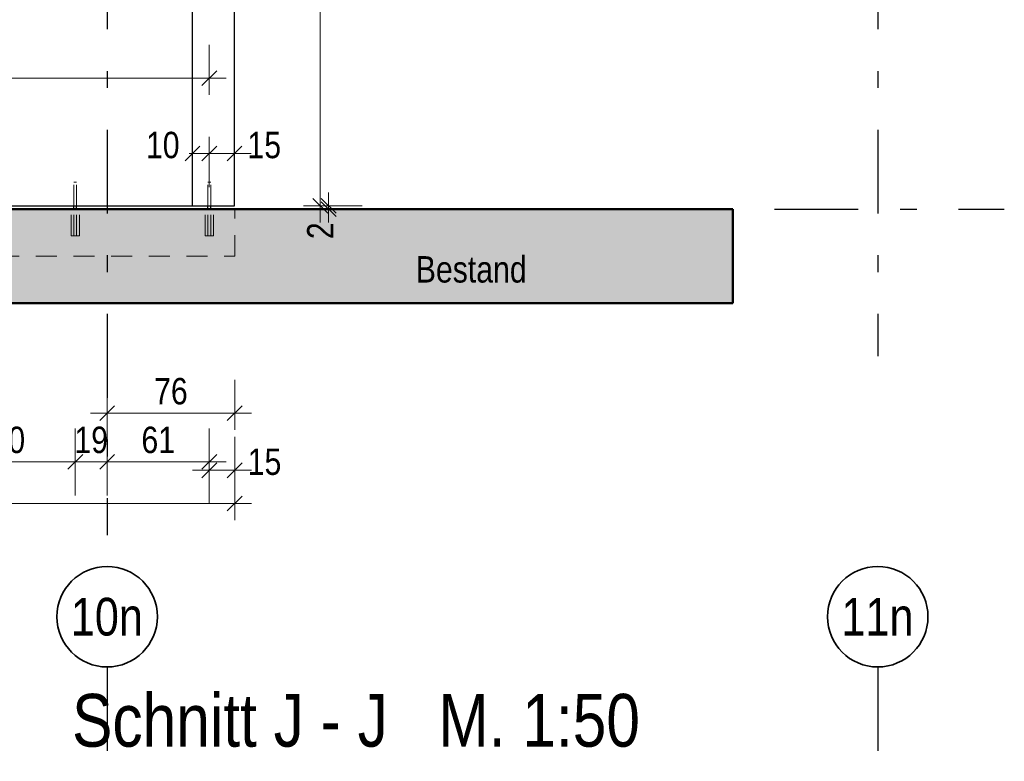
# Model space of a CAD drawing. Header units: millimetres. Extents: x 0 to 78.9, y -26.7 to 42.
# Tile 41 of 68: x 37.1 to 43, y 11.6 to 16. Entities that reach past the tile are written whole.
import ezdxf
from ezdxf.enums import TextEntityAlignment as Align

# ---------------------------------------------------------------- set-up
doc = ezdxf.new("R2010")
doc.units = ezdxf.units.MM
doc.linetypes.add('DASHDOTX2', pattern=[2, 1, -0.5, 0, -0.5])
doc.linetypes.add('HIDDEN', pattern=[0.375, 0.25, -0.125])
for name, color, linetype, lineweight in [('Achsen', 7, 'Continuous', 20), ('Schraffuren', 7, 'Continuous', 20), ('Texte', 7, 'Continuous', 20)]:
    doc.layers.add(name, color=color, linetype=linetype, lineweight=lineweight)
doc.styles.add('Arial Narrow', font='ARIALN.TTF')
doc.dimstyles.new('Arch_Strakon_dimstyle', dxfattribs={"dimtxt": 11.25, "dimasz": 1, "dimexe": 1.25, "dimexo": 0.0625, "dimgap": 1, "dimtad": 0, "dimdec": 5, "dimzin": 12, "dimdsep": 46, "dimtxsty": 'Arial Narrow', "dimblk": 'Arrowhead_Tick', "dimsah": 1, "dimcen": 0, "dimse1": 1, "dimse2": 1, "dimclrd": 6, "dimclrt": 3, "dimazin": 0, "dimtfac": 1, "dimtdec": 4, "dimtmove": 0, "dimatfit": 3, "dimldrblk": 'NONE', "dimfxl": 1, "dimtvp": 1, "dimtolj": 1, "dimtzin": 0, "dimlwd": 13, "dimarcsym": 2})

# ---------------------------------------------------------------- blocks, each defined once
blk = doc.blocks.new('Arrowhead_Tick')
at = {"color": 0, "linetype": 'Continuous', "lineweight": -2}
for p, q in [((0, 20), (0, -10)), ((-1, 0), (0, 0)), ((10, 0), (0, 0))]:
    blk.add_line(p, q, dxfattribs=at)
at = {"color": 2, "linetype": 'Continuous', "lineweight": 35}
blk.add_line((4.42, 4.42), (-4.42, -4.42), dxfattribs=at)
blk = doc.blocks.new('*D339')
at = {"layer": 'Achsen', "color": 6, "linetype": 'Continuous', "lineweight": 13}
for p, q in [((38.94, 14.8976), (38.94, 14.9076)), ((38.94, 14.8676), (38.94, 14.8876)), ((38.94, 14.8576), (38.94, 14.8476))]:
    blk.add_line(p, q, dxfattribs=at)
at = {"layer": 'Defpoints', "color": 0}
for p in [(38.3777, 14.8876), (38.94, 14.8876), (38.3792, 14.8676)]:
    blk.add_point(p, dxfattribs=at)
at = {"layer": 'Achsen', "color": 6, "lineweight": 13, "xscale": 0.01, "yscale": 0.01, "zscale": 0.01}
for p, rotation in [((38.94, 14.8676), 90), ((38.94, 14.8876), 270)]:
    blk.add_blockref('Arrowhead_Tick', p, dxfattribs=dict(at, rotation=rotation))
at = {"layer": 'Achsen', "color": 2, "lineweight": 35, "insert": (38.89, 14.7392), "char_height": 0.1575, "attachment_point": 5, "rotation": 90, "style": 'Arial Narrow'}
blk.add_mtext('\\A1;2', dxfattribs=at)
blk = doc.blocks.new('_None')
blk = doc.blocks.new('*D340')
at = {"layer": 'Achsen', "color": 6, "linetype": 'Continuous', "lineweight": 13}
blk.add_line((38.89, 14.8976), (38.89, 20.2084), dxfattribs=at)
at = {"layer": 'Defpoints', "color": 0}
for p in [(38.3777, 20.2184), (38.89, 20.2184), (38.3777, 14.8876)]:
    blk.add_point(p, dxfattribs=at)
at = {"layer": 'Achsen', "color": 6, "lineweight": 13, "xscale": 0.01, "yscale": 0.01, "zscale": 0.01}
for p, rotation in [((38.89, 20.2184), 90), ((38.89, 14.8876), 270)]:
    blk.add_blockref('Arrowhead_Tick', p, dxfattribs=dict(at, rotation=rotation))
at = {"layer": 'Achsen', "color": 2, "lineweight": 35, "insert": (38.7596, 17.553), "char_height": 0.1575, "attachment_point": 5, "rotation": 90, "style": 'Arial Narrow'}
blk.add_mtext('\\A1;5.33', dxfattribs=at)
blk = doc.blocks.new('*D398')
at = {"layer": 'Achsen', "color": 6, "linetype": 'Continuous', "lineweight": 13}
blk.add_line((23.7022, 13.1106), (38.3692, 13.1106), dxfattribs=at)
at = {"layer": 'Defpoints', "color": 0}
for p in [(23.6922, 14.5876), (38.3792, 14.5876), (38.3792, 13.1106)]:
    blk.add_point(p, dxfattribs=at)
at = {"layer": 'Achsen', "color": 6, "lineweight": 13, "xscale": 0.01, "yscale": 0.01, "zscale": 0.01}
blk.add_blockref('Arrowhead_Tick', (38.3792, 13.1106), dxfattribs=at)
at = {"layer": 'Achsen', "color": 6, "lineweight": 13, "xscale": 0.01, "yscale": 0.01, "zscale": 0.01, "rotation": 180}
blk.add_blockref('Arrowhead_Tick', (23.6922, 13.1106), dxfattribs=at)
at = {"layer": 'Achsen', "color": 2, "lineweight": 35, "insert": (31.0357, 13.241), "char_height": 0.1575, "attachment_point": 5, "style": 'Arial Narrow'}
blk.add_mtext('\\A1;14.68{\\A1;\\H.6x;\\S5;}', dxfattribs=at)
blk = doc.blocks.new('*D400')
at = {"layer": 'Achsen', "color": 6, "linetype": 'Continuous', "lineweight": 13}
for p, q in [((38.1177, 15.2), (38.1077, 15.2)), ((38.1277, 15.2), (38.2277, 15.2)), ((38.2377, 15.2), (38.2477, 15.2))]:
    blk.add_line(p, q, dxfattribs=at)
at = {"layer": 'Defpoints', "color": 0}
for p in [(38.2277, 15.2), (38.2277, 15.0284), (38.1277, 14.8876)]:
    blk.add_point(p, dxfattribs=at)
at = {"layer": 'Achsen', "color": 6, "lineweight": 13, "xscale": 0.01, "yscale": 0.01, "zscale": 0.01}
blk.add_blockref('Arrowhead_Tick', (38.1277, 15.2), dxfattribs=at)
at = {"layer": 'Achsen', "color": 6, "lineweight": 13, "xscale": 0.01, "yscale": 0.01, "zscale": 0.01, "rotation": 180}
blk.add_blockref('Arrowhead_Tick', (38.2277, 15.2), dxfattribs=at)
at = {"layer": 'Achsen', "color": 2, "lineweight": 35, "insert": (37.9497, 15.25), "char_height": 0.1575, "attachment_point": 5, "style": 'Arial Narrow'}
blk.add_mtext('\\A1;10', dxfattribs=at)
blk = doc.blocks.new('*D401')
at = {"layer": 'Achsen', "color": 6, "linetype": 'Continuous', "lineweight": 13}
blk.add_line((38.2377, 15.2), (38.3677, 15.2), dxfattribs=at)
at = {"layer": 'Defpoints', "color": 0}
for p in [(38.3777, 15.2), (38.2277, 15.0284), (38.3777, 14.8876)]:
    blk.add_point(p, dxfattribs=at)
at = {"layer": 'Achsen', "color": 6, "lineweight": 13, "xscale": 0.01, "yscale": 0.01, "zscale": 0.01}
blk.add_blockref('Arrowhead_Tick', (38.3777, 15.2), dxfattribs=at)
at = {"layer": 'Achsen', "color": 6, "lineweight": 13, "xscale": 0.01, "yscale": 0.01, "zscale": 0.01, "rotation": 180}
blk.add_blockref('Arrowhead_Tick', (38.2277, 15.2), dxfattribs=at)
at = {"layer": 'Achsen', "color": 2, "lineweight": 35, "insert": (38.5557, 15.25), "char_height": 0.1575, "attachment_point": 5, "style": 'Arial Narrow'}
blk.add_mtext('\\A1;15', dxfattribs=at)
blk = doc.blocks.new('*D406')
at = {"layer": 'Achsen', "color": 6, "linetype": 'Continuous', "lineweight": 13}
blk.add_line((37.6276, 13.65), (38.3692, 13.65), dxfattribs=at)
at = {"layer": 'Defpoints', "color": 0}
for p in [(38.3792, 14.5876), (38.3792, 13.65), (37.6176, 11.7974)]:
    blk.add_point(p, dxfattribs=at)
at = {"layer": 'Achsen', "color": 6, "lineweight": 13, "xscale": 0.01, "yscale": 0.01, "zscale": 0.01}
blk.add_blockref('Arrowhead_Tick', (38.3792, 13.65), dxfattribs=at)
at = {"layer": 'Achsen', "color": 6, "lineweight": 13, "xscale": 0.01, "yscale": 0.01, "zscale": 0.01, "rotation": 180}
blk.add_blockref('Arrowhead_Tick', (37.6176, 13.65), dxfattribs=at)
at = {"layer": 'Achsen', "color": 2, "lineweight": 35, "insert": (37.9984, 13.7804), "char_height": 0.1575, "attachment_point": 5, "style": 'Arial Narrow'}
blk.add_mtext('\\A1;76', dxfattribs=at)
blk = doc.blocks.new('*D407')
at = {"layer": 'Achsen', "color": 6, "linetype": 'Continuous', "lineweight": 13}
blk.add_line((38.2377, 13.3094), (38.3692, 13.3094), dxfattribs=at)
at = {"layer": 'Defpoints', "color": 0}
for p in [(38.2277, 14.7084), (38.3792, 14.5876), (38.3792, 13.3094)]:
    blk.add_point(p, dxfattribs=at)
at = {"layer": 'Achsen', "color": 6, "lineweight": 13, "xscale": 0.01, "yscale": 0.01, "zscale": 0.01}
blk.add_blockref('Arrowhead_Tick', (38.3792, 13.3094), dxfattribs=at)
at = {"layer": 'Achsen', "color": 6, "lineweight": 13, "xscale": 0.01, "yscale": 0.01, "zscale": 0.01, "rotation": 180}
blk.add_blockref('Arrowhead_Tick', (38.2277, 13.3094), dxfattribs=at)
at = {"layer": 'Achsen', "color": 2, "lineweight": 35, "insert": (38.5572, 13.3594), "char_height": 0.1575, "attachment_point": 5, "style": 'Arial Narrow'}
blk.add_mtext('\\A1;15', dxfattribs=at)
blk = doc.blocks.new('*D411')
at = {"layer": 'Achsen', "color": 6, "linetype": 'Continuous', "lineweight": 13}
blk.add_line((36.6377, 13.3594), (37.4177, 13.3594), dxfattribs=at)
at = {"layer": 'Defpoints', "color": 0}
for p in [(36.6277, 14.7084), (37.4277, 14.7084), (37.4277, 13.3594)]:
    blk.add_point(p, dxfattribs=at)
at = {"layer": 'Achsen', "color": 6, "lineweight": 13, "xscale": 0.01, "yscale": 0.01, "zscale": 0.01}
blk.add_blockref('Arrowhead_Tick', (37.4277, 13.3594), dxfattribs=at)
at = {"layer": 'Achsen', "color": 6, "lineweight": 13, "xscale": 0.01, "yscale": 0.01, "zscale": 0.01, "rotation": 180}
blk.add_blockref('Arrowhead_Tick', (36.6277, 13.3594), dxfattribs=at)
at = {"layer": 'Achsen', "color": 2, "lineweight": 35, "insert": (37.0277, 13.4898), "char_height": 0.1575, "attachment_point": 5, "style": 'Arial Narrow'}
blk.add_mtext('\\A1;80', dxfattribs=at)
blk = doc.blocks.new('*D412')
at = {"layer": 'Achsen', "color": 6, "linetype": 'Continuous', "lineweight": 13}
blk.add_line((37.4377, 13.3594), (37.6076, 13.3594), dxfattribs=at)
at = {"layer": 'Defpoints', "color": 0}
for p in [(37.4277, 14.7084), (37.6176, 13.3594), (37.6176, 11.7974)]:
    blk.add_point(p, dxfattribs=at)
at = {"layer": 'Achsen', "color": 6, "lineweight": 13, "xscale": 0.01, "yscale": 0.01, "zscale": 0.01}
blk.add_blockref('Arrowhead_Tick', (37.6176, 13.3594), dxfattribs=at)
at = {"layer": 'Achsen', "color": 6, "lineweight": 13, "xscale": 0.01, "yscale": 0.01, "zscale": 0.01, "rotation": 180}
blk.add_blockref('Arrowhead_Tick', (37.4277, 13.3594), dxfattribs=at)
at = {"layer": 'Achsen', "color": 2, "lineweight": 35, "insert": (37.5227, 13.4898), "char_height": 0.1575, "attachment_point": 5, "style": 'Arial Narrow'}
blk.add_mtext('\\A1;19', dxfattribs=at)
blk = doc.blocks.new('*D413')
at = {"layer": 'Achsen', "color": 6, "linetype": 'Continuous', "lineweight": 13}
blk.add_line((37.6276, 13.3594), (38.2177, 13.3594), dxfattribs=at)
at = {"layer": 'Defpoints', "color": 0}
for p in [(38.2277, 14.7084), (38.2277, 13.3594), (37.6176, 11.7974)]:
    blk.add_point(p, dxfattribs=at)
at = {"layer": 'Achsen', "color": 6, "lineweight": 13, "xscale": 0.01, "yscale": 0.01, "zscale": 0.01}
blk.add_blockref('Arrowhead_Tick', (38.2277, 13.3594), dxfattribs=at)
at = {"layer": 'Achsen', "color": 6, "lineweight": 13, "xscale": 0.01, "yscale": 0.01, "zscale": 0.01, "rotation": 180}
blk.add_blockref('Arrowhead_Tick', (37.6176, 13.3594), dxfattribs=at)
at = {"layer": 'Achsen', "color": 2, "lineweight": 35, "insert": (37.9227, 13.4898), "char_height": 0.1575, "attachment_point": 5, "style": 'Arial Narrow'}
blk.add_mtext('\\A1;61', dxfattribs=at)
blk = doc.blocks.new('*D415')
at = {"layer": 'Achsen', "color": 6, "linetype": 'Continuous', "lineweight": 13}
blk.add_line((23.8522, 15.65), (38.2177, 15.65), dxfattribs=at)
at = {"layer": 'Defpoints', "color": 0}
for p in [(38.2277, 15.65), (23.8422, 14.7084), (38.2277, 14.7084)]:
    blk.add_point(p, dxfattribs=at)
at = {"layer": 'Achsen', "color": 6, "lineweight": 13, "xscale": 0.01, "yscale": 0.01, "zscale": 0.01}
blk.add_blockref('Arrowhead_Tick', (38.2277, 15.65), dxfattribs=at)
at = {"layer": 'Achsen', "color": 6, "lineweight": 13, "xscale": 0.01, "yscale": 0.01, "zscale": 0.01, "rotation": 180}
blk.add_blockref('Arrowhead_Tick', (23.8422, 15.65), dxfattribs=at)

msp = doc.modelspace()

# ---------------------------------------------------------------- hatches: boundary and pattern name
at = {"layer": 'Schraffuren', "lineweight": 35, "true_color": 0x4b4b4b}
msp.add_hatch(color=251, dxfattribs=at).paths.add_polyline_path([(41.3536483, 14.867572), (41.3536483, 14.307572), (20.7060671, 14.307572), (20.7060671, 14.867572)])

# ---------------------------------------------------------------- linework, layer by layer
at = {"color": 6, "linetype": 'HIDDEN', "lineweight": 13, "ltscale": 0.5}
for p, q in [((37.4196938, 15.0283995), (37.4203028, 15.0283995)), ((37.4196938, 14.887572), (37.4196938, 15.0283995)), ((37.4203028, 15.0283995), (37.4220369, 15.0283995)), ((37.4220369, 15.0283995), (37.4246323, 15.0283995)), ((37.4246323, 15.0283995), (37.4276938, 15.0283995)), ((37.4276938, 15.0283995), (37.4307553, 15.0283995)), ((37.4307553, 15.0283995), (37.4333507, 15.0283995)), ((37.4333507, 15.0283995), (37.4350848, 15.0283995)), ((37.4350848, 15.0283995), (37.4356938, 15.0283995)), ((37.4356938, 14.887572), (37.4356938, 15.0283995)), ((38.2196938, 15.0283995), (38.2203028, 15.0283995)), ((38.2196938, 14.887572), (38.2196938, 15.0283995)), ((38.2203028, 15.0283995), (38.2220369, 15.0283995)), ((38.2220369, 15.0283995), (38.2246323, 15.0283995)), ((38.2246323, 15.0283995), (38.2276938, 15.0283995)), ((38.2276938, 15.0283995), (38.2307553, 15.0283995)), ((38.2307553, 15.0283995), (38.2333507, 15.0283995)), ((38.2333507, 15.0283995), (38.2350848, 15.0283995)), ((38.2350848, 15.0283995), (38.2356938, 15.0283995)), ((38.2356938, 14.887572), (38.2356938, 15.0283995)), ((37.4026938, 14.7083995), (37.4026938, 14.867572)), ((37.4196938, 14.7083995), (37.4196938, 14.867572)), ((37.4356938, 14.7083995), (37.4356938, 14.867572)), ((37.4526938, 14.7083995), (37.4526938, 14.867572)), ((38.2026938, 14.7083995), (38.2026938, 14.867572)), ((38.2196938, 14.7083995), (38.2196938, 14.867572)), ((38.2356938, 14.7083995), (38.2356938, 14.867572)), ((38.2526938, 14.7083995), (38.2526938, 14.867572)), ((38.3792438, 14.587572), (38.3792438, 14.867572)), ((37.4026938, 14.7083995), (37.4045968, 14.7083995)), ((37.4045968, 14.7083995), (37.4100161, 14.7083995)), ((37.4100161, 14.7083995), (37.4181267, 14.7083995)), ((37.4181267, 14.7083995), (37.4276938, 14.7083995)), ((37.4276938, 14.7083995), (37.4372609, 14.7083995)), ((37.4372609, 14.7083995), (37.4453715, 14.7083995)), ((37.4453715, 14.7083995), (37.4507908, 14.7083995)), ((37.4507908, 14.7083995), (37.4526938, 14.7083995)), ((38.2026938, 14.7083995), (38.2045968, 14.7083995)), ((38.2045968, 14.7083995), (38.2100161, 14.7083995)), ((38.2100161, 14.7083995), (38.2181267, 14.7083995)), ((38.2181267, 14.7083995), (38.2276938, 14.7083995)), ((38.2276938, 14.7083995), (38.2372609, 14.7083995)), ((38.2372609, 14.7083995), (38.2453715, 14.7083995)), ((38.2453715, 14.7083995), (38.2507908, 14.7083995)), ((38.2507908, 14.7083995), (38.2526938, 14.7083995)), ((23.692245, 14.587572), (38.3792438, 14.587572))]:
    msp.add_line(p, q, dxfattribs=at)
at = {"layer": 'Achsen', "color": 3, "linetype": 'DASHDOTX2', "lineweight": 25, "ltscale": 0.5}
for p, q in [((37.6176415, 39.542572), (37.6176415, 12.9224793)), ((42.2176415, 39.542572), (42.2176415, 13.9908137)), ((3.1006415, 14.8683995), (42.9732145, 14.8683995)), ((37.6176415, 12.135357), (37.6176415, 7.695603)), ((42.2176415, 12.135357), (42.2176415, 7.695603))]:
    msp.add_line(p, q, dxfattribs=at)
at = {"layer": 'Achsen', "color": 3, "linetype": 'Continuous', "lineweight": 25}
for p, q in [((38.1276938, 14.887572), (38.1276938, 19.8108559)), ((38.3776938, 14.887572), (38.3776938, 19.8108559)), ((23.942245, 14.887572), (38.1276938, 14.887572)), ((37.4196938, 14.867572), (37.4196938, 14.887572)), ((37.4356938, 14.867572), (37.4356938, 14.887572)), ((38.1276938, 14.887572), (38.3776938, 14.887572)), ((38.2196938, 14.867572), (38.2196938, 14.887572)), ((38.2356938, 14.867572), (38.2356938, 14.887572))]:
    msp.add_line(p, q, dxfattribs=at)
at = {"layer": 'Achsen', "color": 2, "linetype": 'Continuous', "lineweight": 35}
for centre in [(37.6176415, 12.435357), (42.2176415, 12.435357)]:
    msp.add_circle(centre, 0.3, dxfattribs=at)
at = {"layer": 'Achsen', "color": 9, "linetype": 'Continuous', "lineweight": 0}
msp.add_circle((37.6176415, 11.797385), 0.00111, dxfattribs=at)
at = {"layer": 'Texte', "color": 4, "linetype": 'Continuous', "lineweight": 50}
for p, q in [((20.7060671, 14.867572), (41.3536483, 14.867572)), ((41.3536483, 14.307572), (41.3536483, 14.867572)), ((20.7060671, 14.307572), (41.3536483, 14.307572))]:
    msp.add_line(p, q, dxfattribs=at)

# ---------------------------------------------------------------- texts
at = {"layer": 'Achsen', "color": 2, "lineweight": 35, "style": 'Arial Narrow'}
for s, p in [('Bestand', (39.4599347, 14.4300571)), ('neuer Stb.-Balken in Bestandswand', (33.9217173, 14.0639919))]:
    msp.add_text(s, height=0.1575, dxfattribs=at).set_placement(p)
at = {"layer": 'Achsen', "color": 4, "lineweight": 50, "style": 'Arial Narrow'}
for s, p in [('10n', (37.6160415, 12.435357)), ('11n', (42.2160415, 12.435357))]:
    msp.add_text(s, height=0.225, dxfattribs=at).set_placement(p, align=Align.MIDDLE_CENTER)
at = {"layer": 'Achsen', "color": 1, "lineweight": 70, "style": 'Arial Narrow'}
msp.add_text('Schnitt J - J   M. 1:50', height=0.315, dxfattribs=at).set_placement((37.4084234, 11.6592924))

# ---------------------------------------------------------------- dimensions: what is measured, and where the dimension line sits
at = {"layer": 'Achsen', "lineweight": 35}
for base, p1, p2, text, override, picture, middle in [((38.89, 20.2183897), (38.3776938, 14.887572), (38.3776938, 20.2183897), '5.33', {"dimscale": 0.01, "dimtxt": 15.75, "dimasz": 1, "dimgap": 5, "dimtad": 1, "dimjust": 0, "dimtih": 0, "dimtoh": 0, "dimdec": 5, "dimdsep": 46, "dimtxsty": 'Arial Narrow', "dimclrd": 6, "dimclrt": 2, "dimtix": 1, "dimtofl": 255, "dimtmove": 0, "dimatfit": 2, "dimfxl": 0, "dimfxlon": 0, "dimtvp": 31.746032, "dimlwd": 13}, '*D340', (38.89, 17.5529809)), ((38.94, 14.887572), (38.3792438, 14.867572), (38.3776938, 14.887572), '2', {"dimscale": 0.01, "dimtxt": 15.75, "dimasz": 1, "dimgap": 5, "dimtad": 1, "dimjust": 0, "dimtih": 0, "dimtoh": 0, "dimdec": 4, "dimdsep": 46, "dimtxsty": 'Arial Narrow', "dimclrd": 6, "dimclrt": 2, "dimtix": 0, "dimtofl": 255, "dimtmove": 2, "dimatfit": 2, "dimfxl": 0, "dimfxlon": 0, "dimtvp": 31.746032, "dimlwd": 13}, '*D339', (38.89, 14.7392095))]:
    dim = msp.add_linear_dim(base=base, p1=p1, p2=p2, angle=90, text=text, dimstyle='Arch_Strakon_dimstyle', override=override, dxfattribs=at)
    dim.commit()
    dim.dimension.update_dxf_attribs({"geometry": picture, "text_midpoint": middle, "dimtype": 160})
for base, p1, p2, text, override, picture, middle in [((38.2276938, 15.65), (23.842245, 14.7083995), (38.2276938, 14.7083995), ' ', {"dimscale": 0.01, "dimtxt": 15, "dimasz": 1, "dimgap": 5, "dimtad": 1, "dimjust": 0, "dimtih": 0, "dimtoh": 0, "dimdec": 5, "dimdsep": 46, "dimtxsty": 'Arial Narrow', "dimclrd": 6, "dimclrt": 2, "dimtix": 1, "dimtofl": 255, "dimtmove": 0, "dimatfit": 2, "dimfxl": 0, "dimfxlon": 0, "dimtvp": 33.333333, "dimlwd": 13}, '*D415', (31.0349694, 15.65)), ((38.2276938, 15.2), (38.1276938, 14.887572), (38.2276938, 15.0283995), '10', {"dimscale": 0.01, "dimtxt": 15.75, "dimasz": 1, "dimgap": 5, "dimtad": 1, "dimjust": 0, "dimtih": 0, "dimtoh": 0, "dimdec": 5, "dimdsep": 46, "dimtxsty": 'Arial Narrow', "dimclrd": 6, "dimclrt": 2, "dimtix": 0, "dimtofl": 255, "dimtmove": 2, "dimatfit": 2, "dimfxl": 0, "dimfxlon": 0, "dimtvp": 31.746032, "dimlwd": 13}, '*D400', (37.9497188, 15.25)), ((38.3776938, 15.2), (38.2276938, 15.0283995), (38.3776938, 14.887572), '15', {"dimscale": 0.01, "dimtxt": 15.75, "dimasz": 1, "dimgap": 5, "dimtad": 1, "dimjust": 4, "dimtih": 0, "dimtoh": 0, "dimdec": 5, "dimdsep": 46, "dimtxsty": 'Arial Narrow', "dimclrd": 6, "dimclrt": 2, "dimtix": 0, "dimtofl": 255, "dimtmove": 2, "dimatfit": 2, "dimfxl": 0, "dimfxlon": 0, "dimtvp": 31.746032, "dimlwd": 13}, '*D401', (38.5556688, 15.25)), ((37.4276938, 13.3593825), (36.6276938, 14.7083995), (37.4276938, 14.7083995), '80', {"dimscale": 0.01, "dimtxt": 15.75, "dimasz": 1, "dimgap": 5, "dimtad": 1, "dimjust": 0, "dimtih": 0, "dimtoh": 0, "dimdec": 2, "dimdsep": 46, "dimtxsty": 'Arial Narrow', "dimclrd": 6, "dimclrt": 2, "dimtix": 1, "dimtofl": 255, "dimtmove": 0, "dimatfit": 2, "dimfxl": 0, "dimfxlon": 0, "dimtvp": 31.746032, "dimlwd": 13}, '*D411', (37.0276938, 13.3593825)), ((37.6176415, 13.3593825), (37.4276938, 14.7083995), (37.6176415, 11.797385), '19', {"dimscale": 0.01, "dimtxt": 15.75, "dimasz": 1, "dimgap": 5, "dimtad": 1, "dimjust": 0, "dimtih": 0, "dimtoh": 0, "dimdec": 2, "dimdsep": 46, "dimtxsty": 'Arial Narrow', "dimclrd": 6, "dimclrt": 2, "dimtix": 1, "dimtofl": 255, "dimtmove": 0, "dimatfit": 2, "dimfxl": 0, "dimfxlon": 0, "dimtvp": 31.746032, "dimlwd": 13}, '*D412', (37.5226677, 13.3593825)), ((38.2276938, 13.3593825), (37.6176415, 11.797385), (38.2276938, 14.7083995), '61', {"dimscale": 0.01, "dimtxt": 15.75, "dimasz": 1, "dimgap": 5, "dimtad": 1, "dimjust": 0, "dimtih": 0, "dimtoh": 0, "dimdec": 2, "dimdsep": 46, "dimtxsty": 'Arial Narrow', "dimclrd": 6, "dimclrt": 2, "dimtix": 1, "dimtofl": 255, "dimtmove": 0, "dimatfit": 2, "dimfxl": 0, "dimfxlon": 0, "dimtvp": 31.746032, "dimlwd": 13}, '*D413', (37.9226677, 13.3593825)), ((38.3792438, 13.3093825), (38.2276938, 14.7083995), (38.3792438, 14.587572), '15', {"dimscale": 0.01, "dimtxt": 15.75, "dimasz": 1, "dimgap": 5, "dimtad": 1, "dimjust": 4, "dimtih": 0, "dimtoh": 0, "dimdec": 5, "dimdsep": 46, "dimtxsty": 'Arial Narrow', "dimclrd": 6, "dimclrt": 2, "dimtix": 0, "dimtofl": 255, "dimtmove": 2, "dimatfit": 2, "dimfxl": 0, "dimfxlon": 0, "dimtvp": 31.746032, "dimlwd": 13}, '*D407', (38.5572188, 13.3593825)), ((38.3792438, 13.1106362), (23.692245, 14.587572), (38.3792438, 14.587572), '14.68{\\A1;\\H.6x;\\S5;}', {"dimscale": 0.01, "dimtxt": 15.75, "dimasz": 1, "dimgap": 5, "dimtad": 1, "dimjust": 0, "dimtih": 0, "dimtoh": 0, "dimdec": 5, "dimdsep": 46, "dimtxsty": 'Arial Narrow', "dimclrd": 6, "dimclrt": 2, "dimtix": 1, "dimtofl": 255, "dimtmove": 0, "dimatfit": 2, "dimfxl": 0, "dimfxlon": 0, "dimtvp": 31.746032, "dimlwd": 13}, '*D398', (31.0357444, 13.1106362)), ((38.3792438, 13.65), (37.6176415, 11.797385), (38.3792438, 14.587572), '76', {"dimscale": 0.01, "dimtxt": 15.75, "dimasz": 1, "dimgap": 5, "dimtad": 1, "dimjust": 0, "dimtih": 0, "dimtoh": 0, "dimdec": 5, "dimdsep": 46, "dimtxsty": 'Arial Narrow', "dimclrd": 6, "dimclrt": 2, "dimtix": 1, "dimtofl": 255, "dimtmove": 0, "dimatfit": 2, "dimfxl": 0, "dimfxlon": 0, "dimtvp": 31.746032, "dimlwd": 13}, '*D406', (37.9984427, 13.65))]:
    dim = msp.add_linear_dim(base=base, p1=p1, p2=p2, text=text, dimstyle='Arch_Strakon_dimstyle', override=override, dxfattribs=at)
    dim.commit()
    dim.dimension.update_dxf_attribs({"geometry": picture, "text_midpoint": middle, "dimtype": 160})

doc.saveas('drawing.dxf')
